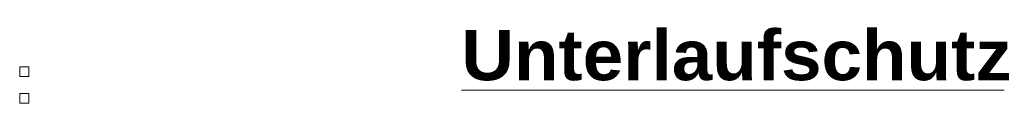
# Model space of a CAD drawing. Extents: x 1101 to 1942, y 41 to 882.
# Tile 10 of 113: x 1355.27 to 1404.37, y 93.66 to 97.57. Entities that reach past the tile are written whole.
import ezdxf

# ---------------------------------------------------------------- set-up
doc = ezdxf.new("R2010")
doc.units = 0
doc.layers.get('0').update_dxf_attribs({"lineweight": 13})
doc.layers.add('Beschriftung', color=7, linetype='Continuous', lineweight=25)
doc.styles.get("Standard").update_dxf_attribs({"font": 'arial.ttf'})

# ---------------------------------------------------------------- blocks, each defined once
blk = doc.blocks.new('Referenz-A03CP7E41H', base_point=(1127.794, 89.807))
at = {"layer": 'Beschriftung', "color": 0, "lineweight": -2}
for p, q in [((1355.268, 94.997), (1355.268, 95.477)), ((1355.268, 95.477), (1355.726, 95.477)), ((1355.726, 95.477), (1355.726, 94.997)), ((1355.726, 94.997), (1355.268, 94.997)), ((1377.293, 94.307), (1404.367, 94.307)), ((1355.268, 93.665), (1355.268, 94.145)), ((1355.268, 94.145), (1355.726, 94.145)), ((1355.726, 94.145), (1355.726, 93.665)), ((1355.726, 93.665), (1355.268, 93.665))]:
    blk.add_line(p, q, dxfattribs=at)
at = {"layer": 'Beschriftung', "color": 0, "lineweight": -2, "insert": (1377.293, 97.307), "char_height": 2.49999, "attachment_point": 1, "rotation": 0}
blk.add_mtext('{\\W1.04;\\fArial|b1|i0;Unterlaufschutz}', dxfattribs=at)

msp = doc.modelspace()

# ---------------------------------------------------------------- block references
at = {"color": 251, "lineweight": 13, "ltscale": 0.13, "true_color": 0x5f5f5f}
msp.add_blockref('Referenz-A03CP7E41H', (1127.794, 89.807), dxfattribs=at)

doc.saveas('drawing.dxf')
